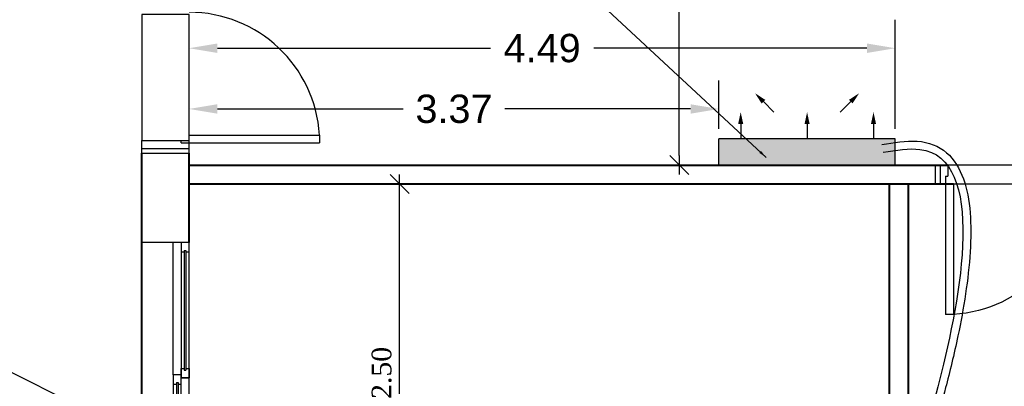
# Model space of a CAD drawing. Header units: metres. Extents: x -710577 to 709766, y -710660 to 709683.
# Tile 13 of 70: x -528.92 to -522.67, y -466.35 to -464.02. Entities that reach past the tile are written whole.
import ezdxf

# ---------------------------------------------------------------- set-up
doc = ezdxf.new("R2010")
doc.units = ezdxf.units.M
doc.header["$LTSCALE"] = 50
doc.header["$MEASUREMENT"] = 0
doc.linetypes.add('BS XREF$0$HIDDEN', pattern=[0.375, 0.25, -0.125])
doc.linetypes.add('GR-263$0$ground$0$DOT2', pattern=[0.125, 0, -0.125])
for name, color, linetype in [('BS XREF$0$INT- ARCH Dim', 8, 'Continuous'), ('BS XREF$0$INT- CEILING HIDDEN', 254, 'BS XREF$0$HIDDEN'), ('BS XREF$0$INT- DOORS', 3, 'Continuous'), ('BS XREF$0$INT- WINDOWS', 5, 'Continuous'), ('DIM-IN', 5, 'Continuous'), ('Samrt Heat', 1, 'Continuous'), ('smart heat', 7, 'Continuous')]:
    doc.layers.add(name, color=color, linetype=linetype)
doc.layers.add('BS XREF$0$INT- WALL', color=7, linetype='Continuous', lineweight=40)
doc.styles.add('AM3', font='times.ttf')
doc.styles.add('GR-263$0$ground$0$ROMANTICBOLD', font='times.ttf')
doc.styles.get("Standard").update_dxf_attribs({"font": 'arial.ttf'})
doc.dimstyles.new('35', dxfattribs={"dimscale": 0, "dimtxt": 0.09, "dimasz": 0.05, "dimexe": 0, "dimexo": 0, "dimgap": 0, "dimtad": 0, "dimzin": 0, "dimdsep": 46, "dimtxsty": 'AM3', "dimcen": 0, "dimadec": 3, "dimazin": 0, "dimtfac": 1, "dimtofl": 0, "dimtmove": 1, "dimatfit": 3, "dimfxl": 0.18, "dimtfill": 1, "dimtolj": 1, "dimtzin": 0, "dimarcsym": 0})
doc.dimstyles.new('GR-263$0$ground$0$DIM-50$0', dxfattribs={"dimscale": 0, "dimtxt": 0.125, "dimasz": 0.06, "dimexe": 0, "dimexo": 0, "dimgap": 0.05, "dimtad": 1, "dimrnd": 0.5, "dimzin": 0, "dimdsep": 46, "dimtxsty": 'GR-263$0$ground$0$ROMANTICBOLD', "dimblk1": 'GR-263$0$ground$0$DTICK', "dimblk2": 'GR-263$0$ground$0$DTICK', "dimsah": 1, "dimcen": 0.1, "dimclrd": 2, "dimclre": 2, "dimclrt": 3, "dimaunit": 1, "dimadec": 0, "dimazin": 0, "dimtfac": 1e-05, "dimtix": 1, "dimtmove": 2, "dimatfit": 3, "dimldrblk": 'GR-263$0$ground$0$DTICK', "dimfxl": 0, "dimtolj": 1, "dimtzin": 0, "dimarcsym": 0})
doc.dimstyles.get("Standard").update_dxf_attribs({"dimtxt": 0.18, "dimasz": 0.18, "dimexe": 0.18, "dimexo": 0.0625, "dimgap": 0.09, "dimtad": 0, "dimtih": 1, "dimtoh": 1, "dimzin": 0, "dimdsep": 46, "dimtxsty": 'Standard', "dimcen": 0.09, "dimadec": 0, "dimazin": 0, "dimtfac": 1, "dimtofl": 0, "dimtmove": 0, "dimatfit": 3, "dimfxl": 1, "dimtolj": 1, "dimtzin": 0, "dimarcsym": 0})

# ---------------------------------------------------------------- blocks, each defined once
blk = doc.blocks.new('GR-263$0$ground$0$DTICK')
at = {"color": 3}
blk.add_line((-1, -1), (1, 1), dxfattribs=at)
for p, q in [((-1, 0), (1, 0)), ((0, 1), (0, -1))]:
    blk.add_line(p, q)
blk = doc.blocks.new('*D1853')
at = {"layer": 'BS XREF$0$INT- ARCH Dim', "color": 2, "linetype": 'GR-263$0$ground$0$DOT2', "lineweight": -2, "ltscale": 50, "transparency": 16777216}
for p, q in [((-525.4533, -465.0618), (-526.5115, -465.0618)), ((-525.4533, -467.4618), (-526.5115, -467.4618))]:
    blk.add_line(p, q, dxfattribs=at)
at = {"layer": 'BS XREF$0$INT- ARCH Dim', "color": 2, "lineweight": -2, "ltscale": 50, "transparency": 16777216}
blk.add_line((-526.5115, -467.4018), (-526.5115, -465.1218), dxfattribs=at)
at = {"layer": 'BS XREF$0$INT- ARCH Dim', "color": 2, "lineweight": -2, "ltscale": 50, "transparency": 16777216, "xscale": 0.06, "yscale": 0.06, "zscale": 0.06}
for p, rotation in [((-526.5115, -465.0618), 90), ((-526.5115, -467.4618), 270)]:
    blk.add_blockref('GR-263$0$ground$0$DTICK', p, dxfattribs=dict(at, rotation=rotation))
at = {"layer": 'BS XREF$0$INT- ARCH Dim', "color": 3, "ltscale": 50, "transparency": 16777216, "insert": (-526.6252, -466.2618), "char_height": 0.125, "attachment_point": 5, "rotation": 90, "style": 'GR-263$0$ground$0$ROMANTICBOLD'}
blk.add_mtext('\\A1;2.50', dxfattribs=at)
blk = doc.blocks.new('*D1854')
at = {"layer": 'BS XREF$0$INT- ARCH Dim', "color": 2, "linetype": 'GR-263$0$ground$0$DOT2', "lineweight": -2, "ltscale": 50, "transparency": 16777216}
for p, q in [((-527.8491, -465.3171), (-527.8491, -466.5944)), ((-523.3991, -465.3171), (-523.3991, -466.5944))]:
    blk.add_line(p, q, dxfattribs=at)
at = {"layer": 'BS XREF$0$INT- ARCH Dim', "color": 2, "lineweight": -2, "ltscale": 50, "transparency": 16777216}
blk.add_line((-527.7891, -466.5944), (-523.4591, -466.5944), dxfattribs=at)
at = {"layer": 'BS XREF$0$INT- ARCH Dim', "color": 2, "lineweight": -2, "ltscale": 50, "transparency": 16777216, "xscale": 0.06, "yscale": 0.06, "zscale": 0.06, "rotation": 180}
blk.add_blockref('GR-263$0$ground$0$DTICK', (-527.8491, -466.5944), dxfattribs=at)
at = {"layer": 'BS XREF$0$INT- ARCH Dim', "color": 2, "lineweight": -2, "ltscale": 50, "transparency": 16777216, "xscale": 0.06, "yscale": 0.06, "zscale": 0.06}
blk.add_blockref('GR-263$0$ground$0$DTICK', (-523.3991, -466.5944), dxfattribs=at)
at = {"layer": 'BS XREF$0$INT- ARCH Dim', "color": 3, "ltscale": 50, "transparency": 16777216, "insert": (-525.6241, -466.4806), "char_height": 0.125, "attachment_point": 5, "style": 'GR-263$0$ground$0$ROMANTICBOLD'}
blk.add_mtext('\\A1;4.50', dxfattribs=at)
blk = doc.blocks.new('*D1863')
at = {"layer": 'BS XREF$0$INT- ARCH Dim', "color": 2, "linetype": 'GR-263$0$ground$0$DOT2', "lineweight": -2, "ltscale": 50, "transparency": 16777216}
for p, q in [((-525.7491, -456.862), (-524.7346, -456.862)), ((-525.4389, -464.9418), (-524.7346, -464.9418))]:
    blk.add_line(p, q, dxfattribs=at)
at = {"layer": 'BS XREF$0$INT- ARCH Dim', "color": 2, "lineweight": -2, "ltscale": 50, "transparency": 16777216}
blk.add_line((-524.7346, -464.8818), (-524.7346, -456.922), dxfattribs=at)
at = {"layer": 'BS XREF$0$INT- ARCH Dim', "color": 2, "lineweight": -2, "ltscale": 50, "transparency": 16777216, "xscale": 0.06, "yscale": 0.06, "zscale": 0.06}
for p, rotation in [((-524.7346, -456.862), 90), ((-524.7346, -464.9418), 270)]:
    blk.add_blockref('GR-263$0$ground$0$DTICK', p, dxfattribs=dict(at, rotation=rotation))
at = {"layer": 'BS XREF$0$INT- ARCH Dim', "color": 3, "ltscale": 50, "transparency": 16777216, "insert": (-524.8484, -460.9019), "char_height": 0.125, "attachment_point": 5, "rotation": 90, "style": 'GR-263$0$ground$0$ROMANTICBOLD'}
blk.add_mtext('\\A1;8.00', dxfattribs=at)
blk = doc.blocks.new('*U1827')
for p, q in [((-10, 100), (-850, 100)), ((40, 80), (800, 80)), ((40, 80), (40, 70)), ((40, 70), (800, 70)), ((800, 80), (800, 70)), ((-800, 30), (-40, 30)), ((-800, 30), (-800, 20)), ((-800, 20), (-40, 20)), ((-40, 30), (-40, 20))]:
    blk.add_line(p, q)
for points in [[(-850, 300), (850, 300), (850, 0), (-850, 0)], [(-10, 50), (-10, 100), (850, 100), (850, 50)], [(-850, 0), (-850, 50), (10, 50), (10, 0)]]:
    blk.add_lwpolyline(points, close=True)
for points in [[(50, 70), (50, 50), (-10, 50), (-10, 100), (50, 100), (50, 80)], [(790, 70), (790, 50), (850, 50), (850, 100), (790, 100), (790, 80)], [(-790, 20), (-790, 0), (-850, 0), (-850, 50), (-790, 50), (-790, 30)], [(-50, 20), (-50, 0), (10, 0), (10, 50), (-50, 50), (-50, 30)]]:
    blk.add_lwpolyline(points)
blk = doc.blocks.new('BS XREF$0$basement$0$D90')
for p, q in [((0.115, 0.8285), (0.065, 0.8285)), ((0.065, 0), (0.065, 0.8285)), ((0.115, 0), (0.115, 0.8285)), ((0, -0.12), (0, 0)), ((0, 0), (0.065, 0)), ((0.03, -0.12), (0.03, 0)), ((0.065, -0.05), (0.065, 0)), ((0.065, 0), (0.115, 0)), ((0.96, -0.12), (0.96, 0)), ((0.065, -0.05), (0.08, -0.05)), ((0.08, -0.12), (0.08, -0.05)), ((0.88, -0.12), (0.88, -0.05)), ((0.88, -0.05), (0.895, -0.05)), ((0.895, 0), (0.96, 0)), ((0.895, -0.05), (0.895, 0)), ((0.93, -0.12), (0.93, 0)), ((0, -0.12), (0.08, -0.12)), ((0.88, -0.12), (0.96, -0.12))]:
    blk.add_line(p, q)
blk.add_arc((0.065, 0), 0.83, 360, 86.54636)
blk = doc.blocks.new('BS XREF$0$basement$0$D3')
at = {"layer": 'BS XREF$0$INT- DOORS', "xscale": -1}
blk.add_blockref('BS XREF$0$basement$0$D90', (0, 0), dxfattribs=at)
blk = doc.blocks.new('A$C4BE8651F')
h = blk.add_hatch(color=240)
h.set_gradient(color1=(250, 5, 38), color2=(238, 110, 242), tint=1, name='INVCURVED')
h.paths.add_polyline_path([(-0.4669, 0.0614), (-0.4669, 0.0121), (-0.4669, -0.0386), (0.1932, -0.0385), (0.1932, 0.0615)])
at = {"color": 1}
for p, q in [((0.1932, 0.0621), (-0.4669, 0.0621)), ((-0.4669, -0.0385), (-0.4669, 0.0615)), ((0.1932, -0.0385), (0.1932, 0.0615)), ((0.1932, -0.0379), (-0.4669, -0.0379))]:
    blk.add_line(p, q, dxfattribs=at)
for points in [[(-0.3318, 0.2325, 0, 0.0191, 0), (-0.3003, 0.2009, 0.0191, 0.0191, 0), (-0.3003, 0.2009, 0.0191, 0.0191, 0)], [(0.0582, 0.2325, 0, 0.0191, 0), (0.0266, 0.2009, 0.0191, 0.0191, 0), (0.0266, 0.2009, 0.0191, 0.0191, 0)], [(-0.3854, 0.1618, 0, 0.0191, 0), (-0.3854, 0.1172, 0.0191, 0.0191, 0), (-0.3854, 0.1172, 0.0191, 0.0191, 0)], [(-0.1368, 0.1618, 0, 0.0191, 0), (-0.1368, 0.1172, 0.0191, 0.0191, 0), (-0.1368, 0.1172, 0.0191, 0.0191, 0)], [(0.1118, 0.1618, 0, 0.0191, 0), (0.1118, 0.1172, 0.0191, 0.0191, 0), (0.1118, 0.1172, 0.0191, 0.0191, 0)]]:
    blk.add_lwpolyline(points, format="xyseb", dxfattribs=at)
for points in [[(-0.3003, 0.2009), (-0.2611, 0.1618)], [(0.0266, 0.2009), (-0.0125, 0.1618)], [(-0.3854, 0.1172), (-0.3854, 0.0618)], [(-0.1368, 0.1172), (-0.1368, 0.0618)], [(0.1118, 0.1172), (0.1118, 0.0618)]]:
    blk.add_lwpolyline(points, dxfattribs=at)
blk = doc.blocks.new('*D1905')
at = {"layer": 'DIM-IN', "color": 0, "lineweight": -2, "transparency": 16777216}
for p, q in [((-527.8491, -464.8793), (-527.8491, -464.4052)), ((-524.4831, -464.7117), (-524.4831, -464.4052)), ((-527.6691, -464.5852), (-526.4898, -464.5852)), ((-524.6631, -464.5852), (-525.8424, -464.5852))]:
    blk.add_line(p, q, dxfattribs=at)
at = {"layer": 'DIM-IN', "color": 0, "transparency": 16777216}
for points in [[(-527.6691, -464.5552), (-527.6691, -464.6152), (-527.8491, -464.5852)], [(-524.6631, -464.5552), (-524.6631, -464.6152), (-524.4831, -464.5852)]]:
    blk.add_solid(points, dxfattribs=at)
at = {"layer": 'DIM-IN', "color": 0, "transparency": 16777216, "insert": (-526.1661, -464.5852), "char_height": 0.18, "attachment_point": 5}
blk.add_mtext('\\A1;3.37', dxfattribs=at)
blk = doc.blocks.new('*D1906')
at = {"layer": 'DIM-IN', "color": 0, "lineweight": -2, "transparency": 16777216}
for p, q in [((-527.8491, -464.8793), (-527.8491, -464.0194)), ((-523.3631, -464.7117), (-523.3631, -464.0194)), ((-527.6691, -464.1994), (-525.9337, -464.1994)), ((-523.5431, -464.1994), (-525.2785, -464.1994))]:
    blk.add_line(p, q, dxfattribs=at)
at = {"layer": 'DIM-IN', "color": 0, "transparency": 16777216}
for points in [[(-527.6691, -464.1694), (-527.6691, -464.2294), (-527.8491, -464.1994)], [(-523.5431, -464.1694), (-523.5431, -464.2294), (-523.3631, -464.1994)]]:
    blk.add_solid(points, dxfattribs=at)
at = {"layer": 'DIM-IN', "color": 0, "transparency": 16777216, "insert": (-525.6061, -464.1994), "char_height": 0.18, "attachment_point": 5}
blk.add_mtext('\\A1;4.49', dxfattribs=at)

msp = doc.modelspace()

# ---------------------------------------------------------------- linework, layer by layer
at = {"color": 5}
msp.add_open_spline([(-523.4474, -464.8107), (-523.3726, -464.7988), (-523.2954, -464.7859), (-523.1509, -464.7945), (-523.0861, -464.8202), (-522.988, -464.9056), (-522.9537, -464.9633), (-522.8844, -465.1576), (-522.8765, -465.3195), (-522.8981, -465.6674), (-522.9284, -465.8532), (-522.9894, -466.1448), (-523.0174, -466.2577), (-523.0639, -466.435), (-523.0817, -466.5046), (-523.0919, -466.6183), (-523.089, -466.6638), (-523.084, -466.7673), (-523.0856, -466.82), (-523.0856, -466.9174), (-523.0834, -466.9627), (-523.0631, -467.0551), (-523.0455, -467.1034), (-522.9808, -467.2512), (-522.9215, -467.3527), (-522.8443, -467.5267), (-522.819, -467.6002), (-522.8166, -467.7295), (-522.8316, -467.7858), (-522.8926, -467.8817), (-522.935, -467.9229), (-523.0189, -467.993), (-523.0592, -468.0227), (-523.0987, -468.052)], degree=3, knots=[0, 0, 0, 0, 0.211571, 0.211571, 0.423141, 0.423141, 0.634712, 0.634712, 1.0452, 1.0452, 1.455688, 1.455688, 1.738388, 1.738388, 1.9704, 1.9704, 2.121145, 2.121145, 2.271891, 2.271891, 2.422637, 2.422637, 2.573382, 2.573382, 2.874873, 2.874873, 3.096416, 3.096416, 3.259313, 3.259313, 3.422209, 3.422209, 3.553772, 3.553772, 3.553772, 3.553772], dxfattribs=at)
at = {"color": 1}
msp.add_spline([(-523.4396, -464.86), (-523.206, -464.8419), (-523.0822, -466.3076), (-523.1402, -466.6218), (-523.1354, -466.7433), (-523.1269, -466.9952), (-522.8838, -467.7675), (-523.1284, -468.0117)], degree=3, dxfattribs=at)
at = {"layer": 'BS XREF$0$INT- CEILING HIDDEN', "elevation": 0}
for points in [[(-527.8491, -463.9859), (-528.1491, -463.9859), (-528.1491, -464.7859), (-527.8491, -464.7859)], [(-522.1486, -465.0618), (-522.1486, -464.9418), (-523.0786, -464.9418), (-523.0786, -465.0618)]]:
    msp.add_lwpolyline(points, close=True, dxfattribs=at)
at = {"layer": 'BS XREF$0$INT- DOORS'}
for p, q in [((-527.8491, -464.8009), (-527.8491, -464.7509)), ((-527.8491, -464.7509), (-527.0206, -464.7509)), ((-527.0206, -464.7509), (-527.0206, -464.8009)), ((-528.1491, -464.7859), (-527.8991, -464.7859)), ((-528.1491, -464.8659), (-528.1491, -464.7859)), ((-528.1491, -464.8359), (-527.8491, -464.8359)), ((-527.8991, -464.8009), (-527.8991, -464.7859)), ((-527.8991, -464.8009), (-527.8491, -464.8009)), ((-527.8491, -464.8659), (-527.8491, -464.8009)), ((-527.8491, -464.8009), (-527.0206, -464.8009)), ((-528.1491, -464.8659), (-527.8491, -464.8659))]:
    msp.add_line(p, q, dxfattribs=at)
msp.add_arc((-527.8491, -464.8009), 0.83, 3.45364, 90, dxfattribs=at)
at = {"layer": 'BS XREF$0$INT- WALL'}
for p, q in [((-528.1491, -468.9018), (-528.1491, -464.8659)), ((-527.8491, -465.4334), (-527.8491, -464.8659)), ((-527.8491, -464.9418), (-523.0286, -464.9418)), ((-527.8491, -465.0618), (-522.9936, -465.0618)), ((-523.3991, -467.4618), (-523.3991, -465.0618)), ((-523.2791, -467.4618), (-523.2791, -465.0618))]:
    msp.add_line(p, q, dxfattribs=at)

# ---------------------------------------------------------------- block references
at = {"layer": 'BS XREF$0$INT- DOORS', "xscale": 1.000001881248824, "yscale": 1.000001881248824, "zscale": 1.000001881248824, "rotation": 180}
msp.add_blockref('BS XREF$0$basement$0$D3', (-523.1086, -465.0618), dxfattribs=at)
at = {"layer": 'BS XREF$0$INT- WINDOWS', "xscale": -0.001000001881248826, "yscale": 0.001000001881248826, "zscale": 0.001000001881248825, "rotation": 90}
msp.add_blockref('*U1827', (-527.8491, -466.2834), dxfattribs=at)
at = {"layer": 'smart heat', "xscale": 1.69661198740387, "yscale": 1.69661198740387, "zscale": 1.69661198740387}
msp.add_blockref('A$C4BE8651F', (-523.6909, -464.8796), dxfattribs=at)

# ---------------------------------------------------------------- dimensions: what is measured, and where the dimension line sits
at = {"layer": 'BS XREF$0$INT- ARCH Dim', "ltscale": 50}
for base, p1, p2, picture, middle in [((-524.7346, -456.862), (-525.4389, -464.9418), (-525.7491, -456.862), '*D1863', (-524.8484, -460.9019)), ((-526.5115, -465.0618), (-525.4533, -467.4618), (-525.4533, -465.0618), '*D1853', (-526.6252, -466.2618))]:
    dim = msp.add_linear_dim(base=base, p1=p1, p2=p2, angle=90, dimstyle='GR-263$0$ground$0$DIM-50$0', override={"dimscale": 1}, dxfattribs=at)
    dim.commit()
    dim.dimension.update_dxf_attribs({"geometry": picture, "text_midpoint": middle})
dim = msp.add_linear_dim(base=(-523.3991, -466.5944), p1=(-527.8491, -465.3171), p2=(-523.3991, -465.3171), dimstyle='GR-263$0$ground$0$DIM-50$0', override={"dimscale": 1}, dxfattribs=at)
dim.commit()
dim.dimension.update_dxf_attribs({"geometry": '*D1854', "text_midpoint": (-525.6241, -466.4806)})
at = {"layer": 'DIM-IN', "color": 0}
for base, p2, picture, middle in [((-523.3631, -464.1994), (-523.3631, -464.7742), '*D1906', (-525.6061, -464.1994)), ((-524.4831, -464.5852), (-524.4831, -464.7742), '*D1905', (-526.1661, -464.5852))]:
    dim = msp.add_linear_dim(base=base, p1=(-527.8491, -464.9418), p2=p2, dimstyle='Standard', dxfattribs=at)
    dim.commit()
    dim.dimension.update_dxf_attribs({"geometry": picture, "text_midpoint": middle})

# ---------------------------------------------------------------- leaders
at = {"layer": 'Samrt Heat', "color": 0}
for points in [[(-524.184, -464.8925), (-531.1661, -458.408)], [(-526.6656, -467.411), (-532.1069, -464.7021)]]:
    msp.add_leader(points, dimstyle='35', override={"dimscale": 1}, dxfattribs=at)

doc.saveas('drawing.dxf')
